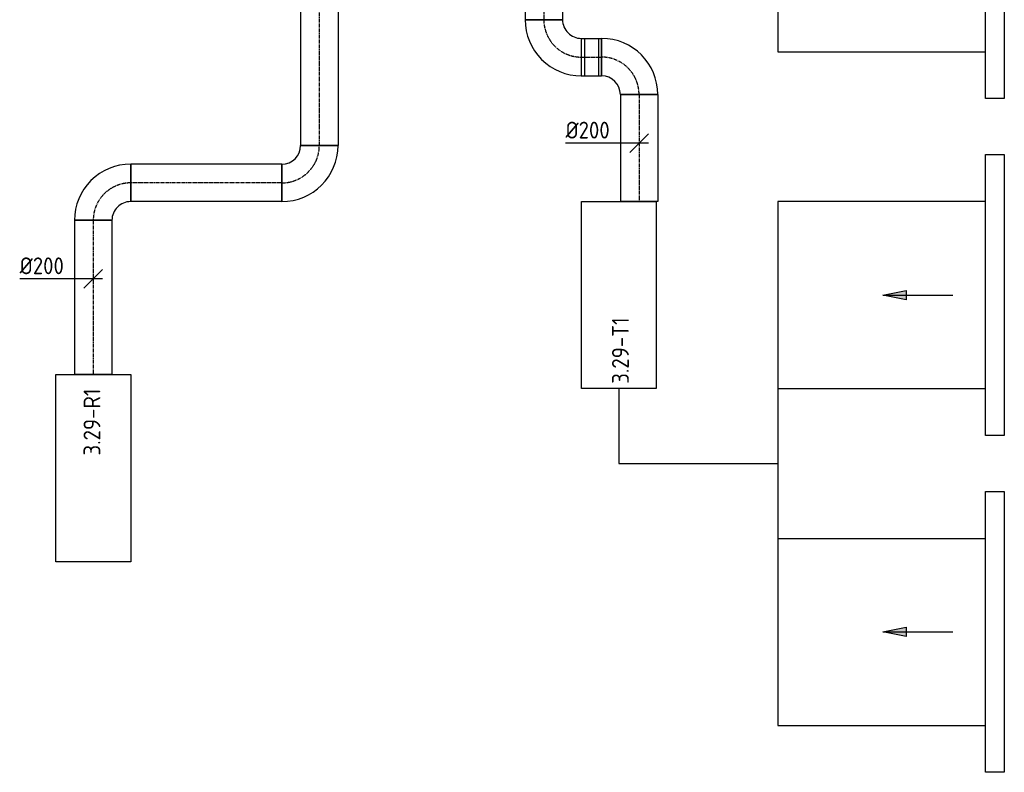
# Model space of a CAD drawing. Header units: millimetres. Extents: x -2745 to 52607, y -299 to 65129.
# Tile 3 of 40: x 7299 to 12561, y 7350 to 11371. Entities that reach past the tile are written whole.
import ezdxf

# ---------------------------------------------------------------- set-up
doc = ezdxf.new("R2010")
doc.units = ezdxf.units.MM
doc.linetypes.add('CENTER2', pattern=[28.575, 19.05, -3.175, 3.175, -3.175])
for name, color, linetype in [('WL570---_APP', 2, 'Continuous'), ('WL570---_RETOUR_D', 4, 'Continuous'), ('WL570---_RETOUR_HL', 1, 'CENTER2'), ('WL570---_TOEVOER', 3, 'Continuous'), ('WL570---_TOEVOER_D', 3, 'Continuous'), ('WL570---_TOEVOER_HL', 1, 'CENTER2'), ('WL570---_TOEVOER_RST', 3, 'Continuous'), ('WM570---', 1, 'Continuous'), ('WM570---_RETOUR', 1, 'Continuous'), ('WM570---_TOEVOER', 1, 'Continuous')]:
    doc.layers.add(name, color=color, linetype=linetype)
doc.styles.add('STABICAD-018', font='ISOCP.SHX', dxfattribs={"height": 90})

# ---------------------------------------------------------------- blocks, each defined once
blk = doc.blocks.new('*U234')
at = {"color": 0, "linetype": 'Continuous'}
for p, q in [((0, 100, -3025), (2850.8, 100, -3025)), ((0, -100, -3025), (0, 100, -3025)), ((2850.8, 100, -3025), (2850.8, -100, -3025)), ((0, -100, -3025), (2850.8, -100, -3025))]:
    blk.add_line(p, q, dxfattribs=at)
at = {"layer": 'WL570---_RETOUR_HL', "linetype": 'CENTER2'}
blk.add_line((0, 0, -3025), (2850.8, 0, -3025), dxfattribs=at)
at = {"layer": 'WM570---', "color": 2, "style": 'STABICAD-018'}
for tag in ['CODE', 'SECTIONCODE', 'POSITIONCODE']:
    blk.add_attdef(tag, (8900, 13549.9, 3025), '', height=1.8, dxfattribs=at)
blk = doc.blocks.new('*U242')
at = {"color": 0, "linetype": 'Continuous'}
for p, q in [((0, 100, -3025), (808.2, 100, -3025)), ((0, -100, -3025), (0, 100, -3025)), ((808.2, 100, -3025), (808.2, -100, -3025)), ((0, -100, -3025), (808.2, -100, -3025))]:
    blk.add_line(p, q, dxfattribs=at)
at = {"layer": 'WL570---_RETOUR_HL', "linetype": 'CENTER2'}
blk.add_line((0, 0, -3025), (808.2, 0, -3025), dxfattribs=at)
at = {"layer": 'WM570---', "color": 2, "style": 'STABICAD-018'}
for tag in ['CODE', 'SECTIONCODE', 'POSITIONCODE']:
    blk.add_attdef(tag, (8700, 10499.1, 3025), '', height=1.8, dxfattribs=at)
blk = doc.blocks.new('*U243')
at = {"color": 0, "linetype": 'Continuous'}
for p, q in [((-100, 200, -3025), (100, 200, -3025)), ((-200, -100, -3025), (-200, 100, -3025))]:
    blk.add_line(p, q, dxfattribs=at)
for radius in [100, 300]:
    blk.add_arc((-200, 200, -3025), radius, 270, 0, dxfattribs=at)
at = {"layer": 'WL570---_RETOUR_HL', "linetype": 'CENTER2'}
blk.add_arc((-200, 200, -3025), 200, 270, 0, dxfattribs=at)
at = {"layer": 'WM570---', "color": 2, "style": 'STABICAD-018'}
for tag in ['CODE', 'SECTIONCODE', 'POSITIONCODE']:
    blk.add_attdef(tag, (7691.8, 10499.1, 3025), '', height=1.8, dxfattribs=at)
blk = doc.blocks.new('*U244')
at = {"color": 0, "linetype": 'Continuous'}
for p, q in [((0, 100, -3025), (824.1, 100, -3025)), ((0, -100, -3025), (0, 100, -3025)), ((824.1, 100, -3025), (824.1, -100, -3025)), ((0, -100, -3025), (824.1, -100, -3025))]:
    blk.add_line(p, q, dxfattribs=at)
at = {"layer": 'WL570---_RETOUR_HL', "linetype": 'CENTER2'}
blk.add_line((0, 0, -3025), (824.1, 0, -3025), dxfattribs=at)
at = {"layer": 'WM570---', "color": 2, "style": 'STABICAD-018'}
for tag in ['CODE', 'SECTIONCODE', 'POSITIONCODE']:
    blk.add_attdef(tag, (7691.8, 10299.1, 3025), '', height=1.8, dxfattribs=at)
blk = doc.blocks.new('*U245')
at = {"color": 0, "linetype": 'Continuous'}
for p, q in [((-200, -100, -3025), (-200, 100, -3025)), ((100, -200, -3025), (-100, -200, -3025))]:
    blk.add_line(p, q, dxfattribs=at)
for radius, start in [(300, 0), (100, 360)]:
    blk.add_arc((-200, -200, -3025), radius, start, 90, dxfattribs=at)
at = {"layer": 'WL570---_RETOUR_HL', "linetype": 'CENTER2'}
blk.add_arc((-200, -200, -3025), 200, 0, 90, dxfattribs=at)
at = {"layer": 'WM570---', "color": 2, "style": 'STABICAD-018'}
for tag in ['CODE', 'SECTIONCODE', 'POSITIONCODE']:
    blk.add_attdef(tag, (8900, 10499.1, 3025), '', height=1.8, dxfattribs=at)
blk = doc.blocks.new('*U252')
at = {"color": 0, "linetype": 'Continuous'}
for p, q in [((-100, 200, -3025), (100, 200, -3025)), ((-200, -100, -3025), (-200, 100, -3025))]:
    blk.add_line(p, q, dxfattribs=at)
for radius, end in [(100, 0), (300, 360)]:
    blk.add_arc((-200, 200, -3025), radius, 270, end, dxfattribs=at)
at = {"layer": 'WL570---_TOEVOER_HL', "linetype": 'CENTER2'}
blk.add_arc((-200, 200, -3025), 200, 270, 0, dxfattribs=at)
at = {"layer": 'WM570---', "color": 2, "style": 'STABICAD-018'}
for tag in ['SECTIONCODE', 'CODE', 'POSITIONCODE']:
    blk.add_attdef(tag, (10100, 11171.036886, 3025), '', height=1.8, dxfattribs=at)
blk = doc.blocks.new('*U251')
at = {"color": 0, "linetype": 'Continuous'}
for p, q in [((-54.5, 100, -3025), (37.5, 100, -3025)), ((-54.5, 100, -3025), (-54.5, -100, -3025)), ((-37.5, 100, -3025), (54.5, 100, -3025)), ((-37.5, 100, -3025), (-37.5, -100, -3025)), ((37.5, 100, -3025), (37.5, -100, -3025)), ((54.5, 100, -3025), (54.5, -100, -3025)), ((-54.5, -100, -3025), (37.5, -100, -3025)), ((-37.5, -100, -3025), (54.5, -100, -3025))]:
    blk.add_line(p, q, dxfattribs=at)
at = {"layer": 'WL570---_TOEVOER_HL', "linetype": 'CENTER2'}
blk.add_line((-54.5, 0, -3025), (54.5, 0, -3025), dxfattribs=at)
at = {"layer": 'WM570---', "color": 2, "style": 'STABICAD-018'}
for tag in ['SECTIONCODE', 'CODE', 'POSITIONCODE']:
    blk.add_attdef(tag, (10354.5, 11171.036886, 3025), '', height=1.8, dxfattribs=at)
blk = doc.blocks.new('*U250')
at = {"color": 0, "linetype": 'Continuous'}
for p, q in [((-200, -100, -3025), (-200, 100, -3025)), ((100, -200, -3025), (-100, -200, -3025))]:
    blk.add_line(p, q, dxfattribs=at)
for radius, start in [(300, 0), (100, 360)]:
    blk.add_arc((-200, -200, -3025), radius, start, 90, dxfattribs=at)
at = {"layer": 'WL570---_TOEVOER_HL', "linetype": 'CENTER2'}
blk.add_arc((-200, -200, -3025), 200, 0, 90, dxfattribs=at)
at = {"layer": 'WM570---', "color": 2, "style": 'STABICAD-018'}
for tag, p in [('CODE', (10609, 11271.036886, 3025)), ('SECTIONCODE', (10609, 11171.036886, 3025)), ('POSITIONCODE', (10609, 11171.036886, 3025))]:
    blk.add_attdef(tag, p, '', height=1.8, dxfattribs=at)
blk = doc.blocks.new('*U249')
at = {"color": 0, "linetype": 'Continuous'}
for p, q in [((0, 100, -3025), (571, 100, -3025)), ((0, -100, -3025), (0, 100, -3025)), ((571, 100, -3025), (571, -100, -3025)), ((0, -100, -3025), (571, -100, -3025))]:
    blk.add_line(p, q, dxfattribs=at)
at = {"layer": 'WL570---_TOEVOER_HL', "linetype": 'CENTER2'}
blk.add_line((0, 0, -3025), (571, 0, -3025), dxfattribs=at)
at = {"layer": 'WM570---', "color": 2, "style": 'STABICAD-018'}
for tag in ['CODE', 'SECTIONCODE', 'POSITIONCODE']:
    blk.add_attdef(tag, (10609, 10971, 3025), '', height=1.8, dxfattribs=at)
blk = doc.blocks.new('*U300')
at = {"color": 0, "linetype": 'Continuous'}
for p, q in [((-100, 0, -3025), (-393.1, 0, -3025)), ((50, 0, -3025), (-100, 0, -3025)), ((-50, -50, -3025), (50, 50, -3025))]:
    blk.add_line(p, q, dxfattribs=at)
at = {"color": 0, "linetype": 'Continuous', "style": 'STABICAD-018'}
blk.add_text('%%c200', height=90, dxfattribs=at).set_placement((-393.1, 25, -3025))
at = {"layer": 'WM570---', "color": 2, "style": 'STABICAD-018'}
blk.add_attdef('CODE', (10609, 10711.1, 3025), '', height=1.8, dxfattribs=at)
blk = doc.blocks.new('*U253')
at = {"color": 0, "linetype": 'Continuous'}
for p, q in [((-100, 0, -3025), (-393.1, 0, -3025)), ((50, 0, -3025), (-100, 0, -3025)), ((-50, -50, -3025), (50, 50, -3025))]:
    blk.add_line(p, q, dxfattribs=at)
at = {"color": 0, "linetype": 'Continuous', "style": 'STABICAD-018'}
blk.add_text('%%c200', height=90, dxfattribs=at).set_placement((-393.1, 25, -3025))
at = {"layer": 'WM570---', "color": 2, "style": 'STABICAD-018'}
blk.add_attdef('CODE', (7691.8, 9986, 3025), '', height=1.8, dxfattribs=at)
blk = doc.blocks.new('*U295')
at = {"color": 0, "linetype": 'Continuous'}
for p, q in [((0, 100, -3025), (2769.3, 100, -3025)), ((0, -100, -3025), (0, 100, -3025)), ((2769.3, 100, -3025), (2769.3, -100, -3025)), ((0, -100, -3025), (2769.3, -100, -3025))]:
    blk.add_line(p, q, dxfattribs=at)
at = {"layer": 'WL570---_TOEVOER_HL', "linetype": 'CENTER2'}
blk.add_line((0, 0, -3025), (2769.3, 0, -3025), dxfattribs=at)
at = {"layer": 'WM570---', "color": 2, "style": 'STABICAD-018'}
for tag, p in [('CODE', (10100, 14140.3, 3025)), ('SECTIONCODE', (10100, 14140.3, 3025)), ('POSITIONCODE', (10250, 12530.2, 3025))]:
    blk.add_attdef(tag, p, '', height=1.8, dxfattribs=at)
blk = doc.blocks.new('DM_SYM002')
at = {"color": 0, "linetype": 'Continuous'}
for p, q in [((0, 0), (-7.5, 0)), ((-2.5, -0.5), (-2.5, 0.5)), ((-2.5, 0.5), (0, 0)), ((0, 0), (-2.5, -0.5))]:
    blk.add_line(p, q, dxfattribs=at)
blk.add_solid([(-2.5, 0.5), (-2.5, -0.5), (0, 0)], dxfattribs=at)

msp = doc.modelspace()

# ---------------------------------------------------------------- linework, layer by layer
at = {"layer": 'WL570---_APP', "color": 2}
for points in [[(10300.8, 10400), (10700.8, 10400), (10700.8, 9400), (10300.8, 9400)], [(7491.8, 9475), (7891.8, 9475), (7891.8, 8475), (7491.8, 8475)]]:
    msp.add_lwpolyline(points, close=True, dxfattribs=at)
at = {"layer": 'WL570---_TOEVOER_RST'}
for points in [[(12461, 14000), (11350.8, 14000), (11350.8, 11200), (12461, 11200)], [(12461, 10400), (11350.8, 10400), (11350.8, 7600), (12461, 7600)], [(10500.8, 9400), (10500.8, 9000), (11350.8, 9000)], [(11350.8, 9400), (12461, 9400)], [(11350.8, 8600), (12461, 8600)]]:
    msp.add_lwpolyline(points, dxfattribs=at)
for points in [[(12461, 12450), (12561, 12450), (12561, 10950), (12461, 10950)], [(12461, 10650), (12561, 10650), (12561, 9150), (12461, 9150)], [(12461, 8850), (12561, 8850), (12561, 7350), (12461, 7350)]]:
    msp.add_lwpolyline(points, close=True, dxfattribs=at)

# ---------------------------------------------------------------- block references
at = {"layer": 'WL570---_RETOUR_D', "linetype": 'Continuous'}
for name, p, rotation in [('*U234', (8900, 13549.9, 3025), 270), ('*U245', (8900, 10499.1, 3025), 270), ('*U243', (7691.8, 10499.1, 3025), 180), ('*U242', (8700, 10499.1, 3025), 180), ('*U244', (7691.8, 10299.1, 3025), 270)]:
    msp.add_blockref(name, p, dxfattribs=dict(at, rotation=rotation))
at = {"layer": 'WL570---_TOEVOER', "linetype": 'Continuous', "xscale": 50, "yscale": 50, "zscale": 50, "rotation": 180}
for p in [(11911, 9900), (11911, 8100)]:
    msp.add_blockref('DM_SYM002', p, dxfattribs=at)
at = {"layer": 'WL570---_TOEVOER_D', "linetype": 'Continuous', "rotation": 270}
for name, p in [('*U295', (10100, 14140.3, 3025)), ('*U252', (10100, 11171, 3025)), ('*U249', (10609, 10971, 3025))]:
    msp.add_blockref(name, p, dxfattribs=at)
at = {"layer": 'WL570---_TOEVOER_D', "linetype": 'Continuous'}
for name, p in [('*U251', (10354.5, 11171, 3025)), ('*U250', (10609, 11171, 3025))]:
    msp.add_blockref(name, p, dxfattribs=at)
at = {"layer": 'WM570---_RETOUR', "linetype": 'Continuous'}
msp.add_blockref('*U253', (7691.8, 9986, 3025), dxfattribs=at)
at = {"layer": 'WM570---_TOEVOER', "linetype": 'Continuous'}
msp.add_blockref('*U300', (10609, 10711.1, 3025), dxfattribs=at)

# ---------------------------------------------------------------- texts
at = {"layer": 'WM570---', "style": 'STABICAD-018'}
for s, p in [('3.29-T1', (10554.3, 9425.9)), ('3.29-R1', (7729.8, 9042.6))]:
    msp.add_text(s, height=90, rotation=90, dxfattribs=at).set_placement(p)

doc.saveas('drawing.dxf')
